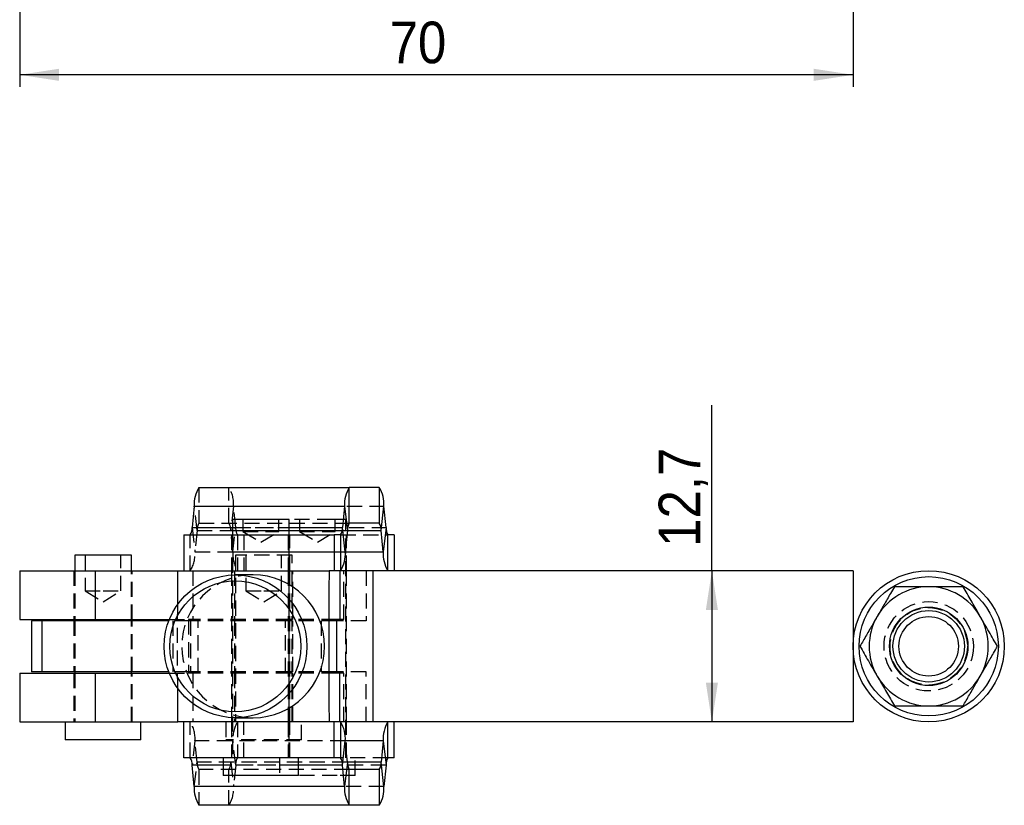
# Model space of a CAD drawing. Extents: x 62 to 368, y 48 to 282.
# Tile 1 of 4: x 76 to 159, y 48 to 114. Entities that reach past the tile are written whole.
import ezdxf

# ---------------------------------------------------------------- set-up
doc = ezdxf.new("R2010")
doc.units = 0
doc.linetypes.add('SLD-SÓLIDA', pattern=[0])
doc.linetypes.add('SLD-TRACEJADA', pattern=[1.905, 1.27, -0.635])
doc.layers.get('0').update_dxf_attribs({"linetype": 'CONTINUOUS'})
doc.styles.add('SLDTEXTSTYLE0', font='GOTHIC.TTF', dxfattribs={"width": 0.913})
doc.dimstyles.new('SLDDIMSTYLE1', dxfattribs={"dimtxt": 3.5, "dimasz": 3.302, "dimexe": 0, "dimexo": 0.0625, "dimgap": 0.875, "dimtad": 1, "dimrnd": 1e-09, "dimzin": 12, "dimtxsty": 'SLDTEXTSTYLE0', "dimsah": 1, "dimcen": 0.09, "dimazin": 3, "dimtfac": 1, "dimtofl": 0, "dimtmove": 0, "dimatfit": 3, "dimtolj": 1, "dimtzin": 12})
doc.dimstyles.new('SLDDIMSTYLE4', dxfattribs={"dimtxt": 3.5, "dimasz": 3.302, "dimexe": 0, "dimexo": 0.0625, "dimgap": 0.875, "dimtad": 1, "dimdec": 1, "dimrnd": 1e-09, "dimzin": 12, "dimtxsty": 'SLDTEXTSTYLE0', "dimsah": 1, "dimcen": 0.09, "dimazin": 3, "dimtfac": 1, "dimtdec": 1, "dimtofl": 0, "dimtmove": 0, "dimatfit": 3, "dimtolj": 1, "dimtzin": 12})

# ---------------------------------------------------------------- blocks, each defined once
blk = doc.blocks.new('*D4')
for p, q in [((76.499, 136.452), (76.499, 108.002)), ((146.499, 130.102), (146.499, 108.002)), ((146.499, 109.002), (76.499, 109.002))]:
    blk.add_line(p, q)
for points in [[(76.499, 109.002), (79.801, 108.494), (79.801, 109.51)], [(146.499, 109.002), (143.197, 109.51), (143.197, 108.494)]]:
    blk.add_solid(points)
at = {"insert": (107.576, 113.473, 0.1), "char_height": 3.5, "attachment_point": 1, "style": 'SLDTEXTSTYLE0'}
blk.add_mtext('70', dxfattribs=at)
blk = doc.blocks.new('*D10')
for q in [(134.638, 81.266), (134.638, 54.662)]:
    blk.add_line((134.638, 67.362), q)
for points in [[(134.638, 67.362), (134.13, 64.06), (135.146, 64.06)], [(134.638, 54.662), (135.146, 57.964), (134.13, 57.964)]]:
    blk.add_solid(points)
at = {"insert": (130.167, 69.371, -74.084), "char_height": 3.5, "attachment_point": 1, "rotation": 90, "style": 'SLDTEXTSTYLE0'}
blk.add_mtext('12,7', dxfattribs=at)

msp = doc.modelspace()

# ---------------------------------------------------------------- linework, layer by layer
at = {"color": 7, "linetype": 'SLD-SÓLIDA'}
for p, q in [((91.557957, 74.361941), (104.18382, 74.361941)), ((104.18382, 71.361942), (104.18382, 74.361941)), ((106.693487, 74.361941), (104.18382, 74.361941)), ((106.693487, 74.361941), (106.693487, 71.361942)), ((91.163418, 72.771933), (90.984933, 70.997945)), ((91.163418, 72.771933), (103.789282, 72.771933)), ((103.789282, 72.771933), (103.610798, 70.997945)), ((103.789282, 72.771933), (104.026006, 70.725939)), ((106.851302, 70.725939), (107.088025, 72.771933)), ((107.266509, 70.997945), (107.088025, 72.771933)), ((94.370832, 71.661941), (94.370832, 70.361942)), ((98.000684, 71.661941), (94.370832, 71.661941)), ((99.133331, 71.661941), (98.000684, 71.661941)), ((99.133331, 70.361942), (99.133331, 71.661941)), ((106.693487, 71.361942), (104.18382, 71.361942)), ((90.288263, 70.361942), (90.288263, 67.361942)), ((90.288263, 70.361942), (102.914128, 70.361942)), ((102.914128, 70.361942), (102.914128, 67.361942)), ((103.452982, 70.361942), (102.914128, 70.361942)), ((103.452982, 70.361942), (103.452982, 67.361942)), ((103.847522, 68.95195), (103.610798, 70.997945)), ((104.026006, 70.725939), (103.847522, 68.95195)), ((107.029786, 68.95195), (106.851302, 70.725939)), ((107.266509, 70.997945), (107.029786, 68.95195)), ((107.424324, 67.361942), (107.424324, 70.361942)), ((107.963178, 70.361942), (107.424324, 70.361942)), ((107.963178, 70.361942), (107.963178, 67.361942)), ((81.118111, 68.661942), (81.118111, 67.361942)), ((85.880611, 68.661942), (81.118111, 68.661942)), ((85.880611, 67.361942), (85.880611, 68.661942)), ((76.499361, 67.361942), (76.499361, 63.261942)), ((76.499361, 67.361942), (82.849361, 67.361942)), ((82.849361, 67.361942), (82.849361, 63.261942)), ((82.849361, 67.361942), (89.788773, 67.361942)), ((89.788773, 67.361942), (102.481037, 67.361942)), ((96.10805, 67.011942), (94.624608, 67.011942)), ((102.996502, 67.361942), (102.481037, 67.361942)), ((103.452982, 67.361942), (102.996502, 67.361942)), ((103.388611, 67.361942), (103.388611, 63.161942)), ((106.163948, 67.361942), (103.452982, 67.361942)), ((106.163948, 67.361942), (106.163948, 54.661942)), ((146.499361, 67.361942), (106.163948, 67.361942)), ((146.499361, 67.361942), (146.499361, 54.661942)), ((76.499361, 63.261942), (82.849361, 63.261942)), ((77.499361, 63.161942), (77.499361, 58.861942)), ((78.3501, 63.161942), (77.499361, 63.161942)), ((78.3501, 63.161942), (78.3501, 58.861942)), ((89.026457, 63.161942), (78.3501, 63.161942)), ((81.118111, 63.261942), (81.118111, 63.161942)), ((82.849361, 63.261942), (89.065846, 63.261942)), ((85.880611, 63.161942), (85.880611, 63.261942)), ((103.388611, 63.261942), (103.105459, 63.261942)), ((103.105459, 63.261942), (103.105459, 58.761942)), ((103.388611, 63.161942), (103.105459, 63.161942)), ((76.499361, 58.761942), (76.499361, 54.661942)), ((76.499361, 58.761942), (82.849361, 58.761942)), ((78.3501, 58.861942), (77.499361, 58.861942)), ((89.026457, 58.861942), (78.3501, 58.861942)), ((81.118111, 58.861942), (81.118111, 58.761942)), ((82.849361, 58.761942), (82.849361, 54.661942)), ((82.849361, 58.761942), (89.065846, 58.761942)), ((85.880611, 58.761942), (85.880611, 58.861942)), ((103.388611, 58.861942), (103.105459, 58.861942)), ((103.388611, 58.761942), (103.105459, 58.761942)), ((103.388611, 54.661942), (103.388611, 58.861942)), ((76.499361, 54.661942), (82.849361, 54.661942)), ((80.324361, 54.661942), (80.324361, 53.161942)), ((82.849361, 54.661942), (89.788773, 54.661942)), ((86.674361, 53.161942), (86.674361, 54.661942)), ((102.481037, 54.661942), (89.788773, 54.661942)), ((90.288263, 51.661942), (90.288263, 54.661942)), ((94.624608, 55.011942), (96.10805, 55.011942)), ((102.996502, 54.661942), (102.481037, 54.661942)), ((102.914128, 51.661942), (102.914128, 54.661942)), ((103.452982, 54.661942), (102.996502, 54.661942)), ((103.452982, 54.661942), (103.452982, 51.661942)), ((106.163948, 54.661942), (103.452982, 54.661942)), ((146.499361, 54.661942), (106.163948, 54.661942)), ((107.424324, 51.661942), (107.424324, 54.661942)), ((107.963178, 51.661942), (107.963178, 54.661942)), ((86.674361, 53.161942), (80.324361, 53.161942)), ((103.610798, 51.025939), (103.847522, 53.071933)), ((104.026006, 51.297944), (103.847522, 53.071933)), ((107.029786, 53.071933), (106.851302, 51.297944)), ((107.029786, 53.071933), (107.266509, 51.025939)), ((102.914128, 51.661942), (90.288263, 51.661942)), ((93.577081, 51.661942), (93.577081, 50.161941)), ((99.927082, 50.161941), (99.927082, 51.661942)), ((103.452982, 51.661942), (102.914128, 51.661942)), ((104.026006, 51.297944), (103.789282, 49.25195)), ((107.088025, 49.25195), (106.851302, 51.297944)), ((107.963178, 51.661942), (107.424324, 51.661942)), ((91.163418, 49.25195), (90.984933, 51.025939)), ((103.789282, 49.25195), (103.610798, 51.025939)), ((104.18382, 47.661942), (104.18382, 50.661941)), ((106.693487, 50.661941), (104.18382, 50.661941)), ((106.693487, 50.661941), (106.693487, 47.661942)), ((107.266509, 51.025939), (107.088025, 49.25195)), ((98.416885, 50.161941), (93.577081, 50.161941)), ((99.927082, 50.161941), (98.416885, 50.161941)), ((103.789282, 49.25195), (91.163418, 49.25195)), ((104.18382, 47.661942), (91.557957, 47.661942)), ((106.693487, 47.661942), (104.18382, 47.661942))]:
    msp.add_line(p, q, dxfattribs=at)
at = {"color": 7, "linetype": 'SLD-TRACEJADA'}
for p, q in [((91.557957, 74.361941), (91.557957, 71.361942)), ((94.067621, 71.361942), (94.067621, 74.361941)), ((91.400141, 70.725939), (91.163418, 72.771933)), ((94.462161, 72.771933), (94.225438, 70.725939)), ((94.462161, 72.771933), (107.088025, 72.771933)), ((94.640644, 70.997945), (94.462161, 72.771933)), ((91.557957, 71.361942), (104.18382, 71.361942)), ((95.252081, 71.661941), (95.252081, 70.661942)), ((98.252082, 70.661942), (98.252082, 71.661941)), ((99.118111, 71.661941), (99.118111, 51.661942)), ((102.747963, 71.661941), (99.133331, 71.661941)), ((99.99936, 71.661941), (99.99936, 70.661942)), ((103.880612, 71.661941), (102.747963, 71.661941)), ((102.999361, 70.661942), (102.999361, 71.661941)), ((103.880612, 51.661942), (103.880612, 71.661941)), ((90.827118, 67.361942), (90.827118, 70.361942)), ((90.984933, 70.997945), (91.221657, 68.95195)), ((91.400141, 70.725939), (91.221657, 68.95195)), ((91.400141, 70.725939), (104.026006, 70.725939)), ((94.403922, 68.95195), (94.225438, 70.725939)), ((94.225438, 70.725939), (104.026006, 70.725939)), ((94.302082, 70.361942), (94.302082, 67.361942)), ((94.370832, 70.997945), (99.133331, 70.997945)), ((94.370832, 70.361942), (94.370832, 51.661942)), ((94.403922, 68.95195), (94.640644, 70.997945)), ((94.640644, 70.997945), (107.266509, 70.997945)), ((94.79846, 70.361942), (94.79846, 67.361942)), ((95.252081, 70.661942), (98.252082, 70.661942)), ((95.252081, 70.661942), (96.752082, 69.760651)), ((95.337314, 70.361942), (95.337314, 67.361942)), ((96.752082, 69.760651), (98.252082, 70.661942)), ((99.049361, 70.361942), (99.049361, 67.361942)), ((99.133331, 51.661942), (99.133331, 70.361942)), ((99.202081, 67.361942), (99.202081, 70.361942)), ((99.99936, 70.661942), (102.999361, 70.661942)), ((99.99936, 70.661942), (101.499361, 69.760651)), ((101.499361, 69.760651), (102.999361, 70.661942)), ((103.452982, 70.361942), (107.424324, 70.361942)), ((103.949362, 67.361942), (103.949362, 70.361942)), ((81.999361, 68.661942), (81.999361, 65.661942)), ((84.999361, 65.661942), (84.999361, 68.661942)), ((91.221657, 68.95195), (103.847522, 68.95195)), ((94.403922, 68.95195), (103.847522, 68.95195)), ((99.380612, 68.661942), (94.618111, 68.661942)), ((94.618111, 68.661942), (94.618111, 54.661942)), ((95.49936, 68.661942), (95.49936, 65.661942)), ((98.499361, 65.661942), (98.499361, 68.661942)), ((99.380612, 54.661942), (99.380612, 68.661942)), ((81.049361, 67.361942), (81.049361, 63.261942)), ((81.118111, 67.361942), (81.118111, 63.261942)), ((82.849361, 67.361942), (82.849361, 63.261942)), ((85.880611, 63.261942), (85.880611, 67.361942)), ((85.949361, 63.261942), (85.949361, 67.361942)), ((91.040771, 67.361942), (91.040771, 63.261942)), ((94.302082, 67.361942), (94.302082, 54.661942)), ((94.549361, 67.361942), (94.549361, 63.261942)), ((99.049361, 67.361942), (99.049361, 54.661942)), ((99.202081, 54.661942), (99.202081, 67.361942)), ((99.44936, 63.261942), (99.44936, 67.361942)), ((103.733034, 63.261942), (103.733034, 67.361942)), ((103.736903, 63.261942), (103.736903, 67.361942)), ((103.949362, 54.661942), (103.949362, 67.361942)), ((105.595083, 67.361942), (105.595083, 63.161942)), ((106.163948, 67.361942), (106.163948, 54.661942)), ((81.999361, 65.661942), (83.499361, 65.661942)), ((81.999361, 65.661942), (83.499361, 64.760651)), ((83.499361, 65.661942), (84.999361, 65.661942)), ((83.499361, 64.760651), (84.999361, 65.661942)), ((95.49936, 65.661942), (96.999362, 65.661942)), ((95.49936, 65.661942), (96.999362, 64.760651)), ((96.999362, 65.661942), (98.499361, 65.661942)), ((96.999362, 64.760651), (98.499361, 65.661942)), ((81.049361, 63.161942), (81.049361, 58.861942)), ((81.118111, 63.161942), (81.118111, 58.861942)), ((85.880611, 58.861942), (85.880611, 63.161942)), ((85.949361, 58.861942), (85.949361, 63.161942)), ((90.835299, 63.161942), (89.026457, 63.161942)), ((89.065846, 63.261942), (90.669091, 63.261942)), ((89.348622, 63.161942), (89.348622, 58.861942)), ((103.105459, 63.261942), (90.669091, 63.261942)), ((90.669091, 63.261942), (90.669091, 58.761942)), ((90.835299, 63.161942), (90.835299, 58.861942)), ((103.105459, 63.161942), (90.835299, 63.161942)), ((91.499361, 58.761942), (91.499361, 63.261942)), ((94.549361, 63.161942), (94.549361, 58.861942)), ((98.831709, 58.761942), (98.831709, 63.261942)), ((99.44936, 58.861942), (99.44936, 63.161942)), ((101.833822, 63.161942), (101.833822, 58.861942)), ((103.733034, 63.261942), (103.388611, 63.261942)), ((105.595083, 63.161942), (103.388611, 63.161942)), ((103.736903, 63.261942), (103.733034, 63.261942)), ((81.049361, 58.761942), (81.049361, 54.661942)), ((81.118111, 58.761942), (81.118111, 54.661942)), ((82.849361, 58.761942), (82.849361, 54.661942)), ((85.880611, 54.661942), (85.880611, 58.761942)), ((85.949361, 54.661942), (85.949361, 58.761942)), ((90.835299, 58.861942), (89.026457, 58.861942)), ((89.065846, 58.761942), (90.669091, 58.761942)), ((103.105459, 58.761942), (90.669091, 58.761942)), ((103.105459, 58.861942), (90.835299, 58.861942)), ((91.040771, 58.761942), (91.040771, 54.661942)), ((94.549361, 58.761942), (94.549361, 54.661942)), ((99.44936, 54.661942), (99.44936, 58.761942)), ((105.595083, 58.861942), (103.388611, 58.861942)), ((103.733034, 58.761942), (103.388611, 58.761942)), ((103.733034, 54.661942), (103.733034, 58.761942)), ((103.736903, 58.761942), (103.733034, 58.761942)), ((103.736903, 54.661942), (103.736903, 58.761942)), ((105.595083, 54.661942), (105.595083, 58.861942)), ((90.827118, 51.661942), (90.827118, 54.661942)), ((93.824362, 54.661942), (93.824362, 53.161942)), ((94.302082, 54.661942), (94.302082, 51.661942)), ((94.79846, 54.661942), (94.79846, 51.661942)), ((95.337314, 51.661942), (95.337314, 54.661942)), ((99.049361, 54.661942), (99.049361, 51.661942)), ((99.202081, 51.661942), (99.202081, 54.661942)), ((100.174361, 53.161942), (100.174361, 54.661942)), ((103.949362, 51.661942), (103.949362, 54.661942)), ((91.221657, 53.071933), (90.984933, 51.025939)), ((103.847522, 53.071933), (91.221657, 53.071933)), ((91.400141, 51.297944), (91.221657, 53.071933)), ((100.174361, 53.161942), (93.824362, 53.161942)), ((94.403922, 53.071933), (94.225438, 51.297944)), ((94.640644, 51.025939), (94.403922, 53.071933)), ((103.847522, 53.071933), (94.403922, 53.071933)), ((91.163418, 49.25195), (91.400141, 51.297944)), ((104.026006, 51.297944), (91.400141, 51.297944)), ((94.225438, 51.297944), (94.462161, 49.25195)), ((104.026006, 51.297944), (94.225438, 51.297944)), ((98.324362, 51.661942), (98.324362, 50.161941)), ((107.424324, 51.661942), (103.452982, 51.661942)), ((104.674361, 50.161941), (104.674361, 51.661942)), ((104.18382, 50.661941), (91.557957, 50.661941)), ((91.557957, 50.661941), (91.557957, 47.661942)), ((99.927082, 51.025939), (93.577081, 51.025939)), ((94.067621, 47.661942), (94.067621, 50.661941)), ((94.640644, 51.025939), (94.462161, 49.25195)), ((107.266509, 51.025939), (94.640644, 51.025939)), ((103.164164, 50.161941), (99.927082, 50.161941)), ((104.674361, 50.161941), (103.164164, 50.161941)), ((107.088025, 49.25195), (94.462161, 49.25195))]:
    msp.add_line(p, q, dxfattribs=at)
at = {"color": 8, "linetype": 'SLD-SÓLIDA'}
for p, q in [((90.984933, 70.997945), (94.370832, 70.997945)), ((99.133331, 70.997945), (103.610798, 70.997945)), ((104.026006, 70.725939), (106.851302, 70.725939)), ((103.847522, 68.95195), (107.029786, 68.95195)), ((107.029786, 53.071933), (103.847522, 53.071933)), ((106.851302, 51.297944), (104.026006, 51.297944)), ((93.577081, 51.025939), (90.984933, 51.025939)), ((103.610798, 51.025939), (99.927082, 51.025939))]:
    msp.add_line(p, q, dxfattribs=at)
at = {"color": 7, "linetype": 'SLD-SÓLIDA', "flags": 128}
for points in [[(89.771907, 64.53651), (89.778171, 65.791061), (89.788773, 67.361942)], [(102.481037, 67.361942), (102.470435, 65.791061), (102.462841, 64.20595), (102.458273, 62.611327), (102.45675, 61.011942), (102.458273, 59.412556), (102.462841, 57.817934), (102.470435, 56.232822), (102.481037, 54.661942)], [(89.788773, 54.661942), (89.778171, 56.232822), (89.771907, 57.487373)]]:
    msp.add_lwpolyline(points, dxfattribs=at)
at = {"color": 7, "linetype": 'SLD-TRACEJADA', "flags": 128}
msp.add_lwpolyline([(89.771907, 57.487373), (89.770576, 57.817934), (89.766011, 59.412556), (89.764487, 61.011942), (89.766011, 62.611327), (89.770576, 64.20595), (89.771907, 64.53651)], dxfattribs=at)
at = {"color": 7, "linetype": 'SLD-SÓLIDA'}
for centre, radius in [((94.6243, 61.00944), 5.997499), ((152.849361, 61.011942), 6.35), ((94.607451, 61.009647), 5.497705), ((152.849361, 61.011942), 5.85), ((152.849361, 61.011942), 3.295708), ((152.849361, 61.011942), 3), ((152.849361, 61.011942), 2.5)]:
    msp.add_circle(centre, radius, dxfattribs=at)
at = {"color": 7, "linetype": 'SLD-TRACEJADA'}
for radius in [3.75, 3.25]:
    msp.add_circle((152.849361, 61.011942), radius, dxfattribs=at)
at = {"color": 7, "linetype": 'SLD-SÓLIDA'}
for centre, radius, start, end in [((93.791506, 72.963762), 2.63508, 147.953861, 184.1747217), ((106.417378, 72.963762), 2.635087, 147.95394271, 184.17470322), ((104.459917, 72.963759), 2.6351, 355.82538779, 32.04596629), ((105.07722, 70.802677), 1.054011, 147.95358795, 184.17517659), ((105.800038, 70.802665), 1.05406, 355.82569223, 32.04554324), ((89.933708, 70.92121), 1.054022, 327.95370433, 4.17490213), ((102.559561, 70.921215), 1.054034, 327.95382072, 4.17462768), ((108.317765, 70.921217), 1.054052, 175.82555987, 212.0456756), ((101.219435, 68.760121), 2.635078, 327.95381226, 4.17471506), ((109.657899, 68.760125), 2.635105, 175.82541291, 212.04593332), ((96.105194, 61.011942), 6.000001, 270.02728076, 89.97271924), ((152.849361, 61.011942), 5, 90, 150), ((152.849361, 61.011942), 5, 30, 90), ((152.849361, 61.011942), 5, 150, 210), ((152.849361, 61.011942), 5, 330, 30), ((152.849361, 61.011942), 5, 210, 270), ((152.849361, 61.011942), 5, 270, 330), ((101.219435, 53.263762), 2.635078, 355.82528494, 32.04618774), ((109.657899, 53.263758), 2.635105, 147.95406668, 184.17458709), ((89.933708, 51.102673), 1.054022, 355.82509787, 32.04629567), ((102.559561, 51.102669), 1.054034, 355.82537232, 32.04617928), ((105.07722, 51.221206), 1.054011, 175.82482341, 212.04641205), ((105.800038, 51.221218), 1.05406, 327.95445676, 4.17430777), ((108.317765, 51.102667), 1.054052, 147.9543244, 184.17444013), ((93.791506, 49.060121), 2.63508, 175.8252783, 212.046139), ((106.417378, 49.060121), 2.635087, 175.82529678, 212.04605729), ((104.459917, 49.060124), 2.6351, 327.95403371, 4.17461221)]:
    msp.add_arc(centre, radius, start, end, dxfattribs=at)
at = {"color": 7, "linetype": 'SLD-TRACEJADA'}
for centre, radius, start, end in [((91.834043, 72.963754), 2.63511, 355.82551635, 32.04596418), ((92.451367, 70.802673), 1.054022, 147.95370433, 184.17490213), ((93.174201, 70.802669), 1.054034, 355.82537232, 32.04617928), ((95.691881, 70.921215), 1.054034, 175.82537232, 212.04617928), ((88.593564, 68.760122), 2.635085, 327.95389397, 4.17469658), ((97.032022, 68.760122), 2.635092, 175.82532191, 212.04602433), ((96.110901, 61.011942), 6.000001, 90.02721904, 269.97278096), ((88.593564, 53.263762), 2.635085, 355.82530342, 32.04610603), ((97.032022, 53.263761), 2.635092, 147.95397567, 184.17467809), ((92.451367, 51.22121), 1.054022, 175.82509787, 212.04629567), ((93.174201, 51.221214), 1.054034, 327.95382072, 4.17462768), ((95.691881, 51.102669), 1.054034, 147.95382072, 184.17462768), ((91.834043, 49.06013), 2.63511, 327.95403582, 4.17448365)]:
    msp.add_arc(centre, radius, start, end, dxfattribs=at)
at = {"color": 7, "linetype": 'SLD-SÓLIDA'}
for points, knots in [([(149.962607, 66.011941), (149.854179, 65.824135), (149.565647, 65.324374), (149.084453, 64.490927), (148.70844, 63.839653), (148.519236, 63.511942)], [0, 0, 0, 0, 0.230235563, 0.612666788, 1, 1, 1, 1]), ([(152.849364, 66.011941), (152.780965, 66.011941), (152.2628, 66.011941), (151.285799, 66.011941), (150.406357, 66.011941), (149.962607, 66.011941)], [0, 0, 0, 0, 0.070062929, 0.530771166, 1, 1, 1, 1]), ([(155.736114, 66.011941), (155.267291, 66.011941), (154.321054, 66.011941), (153.342888, 66.011941), (152.849364, 66.011941)], [0, 0, 0, 0, 0.495459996, 1, 1, 1, 1]), ([(157.179485, 63.511942), (157.145286, 63.571177), (156.886203, 64.019918), (156.397711, 64.866027), (155.95799, 65.627643), (155.736114, 66.011941)], [0, 0, 0, 0, 0.070062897, 0.530770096, 1, 1, 1, 1]), ([(148.519236, 63.511942), (148.398615, 63.303021), (148.095126, 62.777366), (147.610162, 61.937384), (147.254597, 61.321527), (147.075857, 61.011942)], [0, 0, 0, 0, 0.247004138, 0.621475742, 1, 1, 1, 1]), ([(158.622864, 61.011942), (158.388454, 61.417953), (157.915336, 62.23742), (157.42625, 63.084536), (157.179485, 63.511942)], [0, 0, 0, 0, 0.495457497, 1, 1, 1, 1]), ([(147.075857, 61.011942), (147.310267, 60.60593), (147.783385, 59.786463), (148.272471, 58.939348), (148.519236, 58.511942)], [0, 0, 0, 0, 0.495457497, 1, 1, 1, 1]), ([(157.179485, 58.511942), (157.36614, 58.835236), (157.742149, 59.486502), (158.223439, 60.320123), (158.514433, 60.824136), (158.622864, 61.011942)], [0, 0, 0, 0, 0.3821175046, 0.7697639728, 1, 1, 1, 1]), ([(148.519236, 58.511942), (148.553436, 58.452707), (148.812518, 58.003965), (149.30101, 57.157856), (149.740732, 56.39624), (149.962607, 56.011942)], [0, 0, 0, 0, 0.070062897, 0.530770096, 1, 1, 1, 1]), ([(155.736114, 56.011942), (155.913078, 56.318453), (156.268615, 56.934267), (156.753563, 57.774207), (157.058867, 58.303021), (157.179485, 58.511942)], [0, 0, 0, 0, 0.374792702, 0.752996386, 1, 1, 1, 1]), ([(149.962607, 56.011942), (150.43143, 56.011942), (151.37767, 56.011942), (152.355838, 56.011942), (152.849364, 56.011942)], [0, 0, 0, 0, 0.49545874, 1, 1, 1, 1]), ([(152.849364, 56.011942), (152.917761, 56.011942), (153.435924, 56.011942), (154.412922, 56.011942), (155.292364, 56.011942), (155.736114, 56.011942)], [0, 0, 0, 0, 0.0700605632, 0.5307699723, 1, 1, 1, 1])]:
    msp.add_open_spline(points, degree=3, knots=knots, dxfattribs=at)

# ---------------------------------------------------------------- dimensions: what is measured, and where the dimension line sits
dim = msp.add_linear_dim(base=(76.499361, 109.002054), p1=(146.499361, 131.101804), p2=(76.499361, 137.451804), dimstyle='SLDDIMSTYLE1')
dim.commit()
dim.dimension.update_dxf_attribs({"geometry": '*D4', "text_midpoint": (111.584013, 109.002054), "dimtype": 160})
dim = msp.add_linear_dim(base=(134.637712, 54.661942), p1=(146.499361, 67.361942), p2=(146.499361, 54.661942), angle=90, dimstyle='SLDDIMSTYLE4')
dim.commit()
dim.dimension.update_dxf_attribs({"geometry": '*D10', "text_midpoint": (134.637712, 75.318112), "dimtype": 160})

doc.saveas('drawing.dxf')
